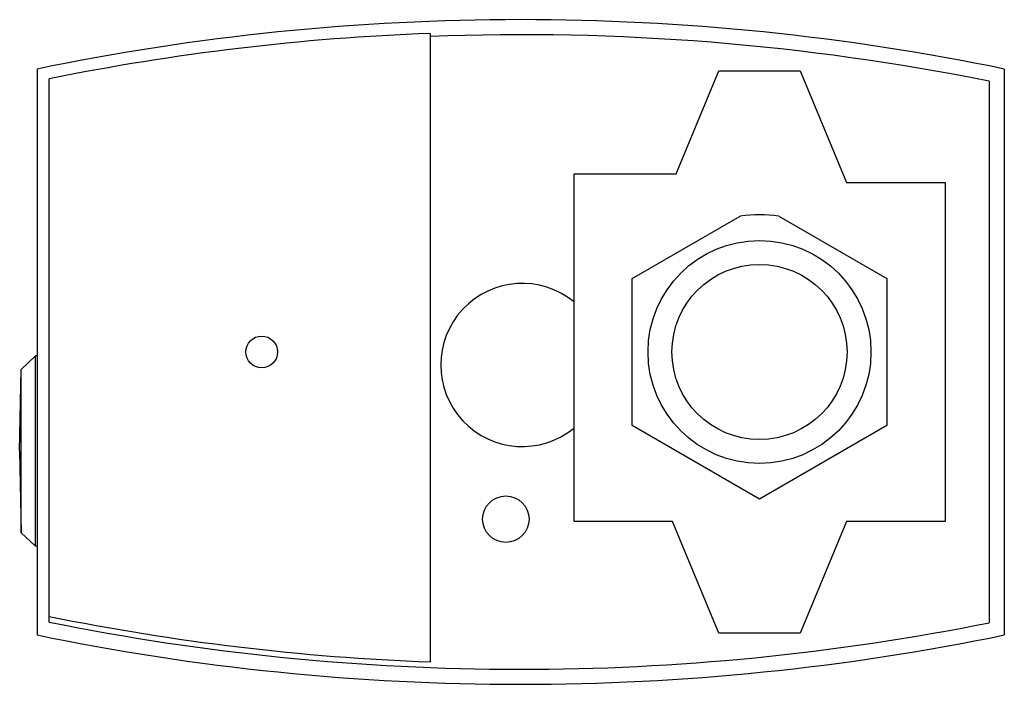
# Model space of a CAD drawing. Header units: millimetres. Extents: x 18 to 142, y 69 to 153.
import ezdxf

# ---------------------------------------------------------------- set-up
doc = ezdxf.new("R2010")
doc.units = ezdxf.units.MM
doc.header["$LTSCALE"] = 14.412129
doc.layers.add('00_COMPONENTS_1', color=7, linetype='CONTINUOUS')

msp = doc.modelspace()

# ---------------------------------------------------------------- linework, layer by layer
at = {"layer": '00_COMPONENTS_1', "color": 7, "linetype": 'Continuous'}
for p, q in [((70.04, 151.11), (70.04, 72.14)), ((20.67, 146.64), (20.67, 75.54)), ((100.95, 133.48), (106.3, 146.39)), ((106.3, 146.39), (116.54, 146.39)), ((116.54, 146.39), (122.34, 132.39)), ((142.17, 75.54), (142.17, 146.64)), ((22.18, 77.16), (22.18, 145.41)), ((140.28, 145.1), (140.28, 77.08)), ((88.12, 89.78), (88.12, 133.48)), ((88.12, 133.48), (100.95, 133.48)), ((122.34, 132.39), (134.72, 132.39)), ((134.72, 132.39), (134.72, 89.78)), ((95.42, 120.33), (109, 128.17)), ((113.84, 128.17), (127.42, 120.33)), ((95.42, 101.85), (95.42, 120.33)), ((127.42, 120.33), (127.42, 101.85)), ((18.68, 108.89), (20.46, 110.61)), ((20.46, 86.68), (20.46, 110.61)), ((20.67, 110.61), (20.46, 110.61)), ((18.49, 98.64), (18.68, 108.89)), ((18.68, 88.39), (18.68, 108.89)), ((111.42, 92.61), (95.42, 101.85)), ((127.42, 101.85), (111.42, 92.61)), ((18.49, 98.64), (18.68, 88.39)), ((100.5, 89.78), (88.12, 89.78)), ((106.3, 75.78), (100.5, 89.78)), ((122.34, 89.78), (116.54, 75.78)), ((134.72, 89.78), (122.34, 89.78)), ((18.68, 88.39), (20.46, 86.68)), ((20.67, 86.68), (20.46, 86.68)), ((116.54, 75.78), (106.3, 75.78))]:
    msp.add_line(p, q, dxfattribs=at)
for centre, radius in [((111.42, 111.09), 14), ((111.42, 111.09), 11), ((48.89, 111.09), 2), ((79.56, 90.09), 2.92)]:
    msp.add_circle(centre, radius, dxfattribs=at)
for centre, radius, start, end in [((81.42, -147.91), 300.75, 78.3468, 101.6532), ((81.42, -147.91), 299.24, 92.1789, 101.4184), ((81.42, -147.91), 298.86, 78.641, 92.1816), ((111.42, 111.09), 17.25, 81.946, 98.054), ((81.63, 109.46), 10.25, 50.7221, 309.2779), ((81.42, 370.09), 298.16, 258.5398, 267.8133), ((81.42, 370.09), 298.86, 258.5669, 281.359), ((81.42, 370.09), 300.75, 258.3468, 281.6532)]:
    msp.add_arc(centre, radius, start, end, dxfattribs=at)

doc.saveas('drawing.dxf')
